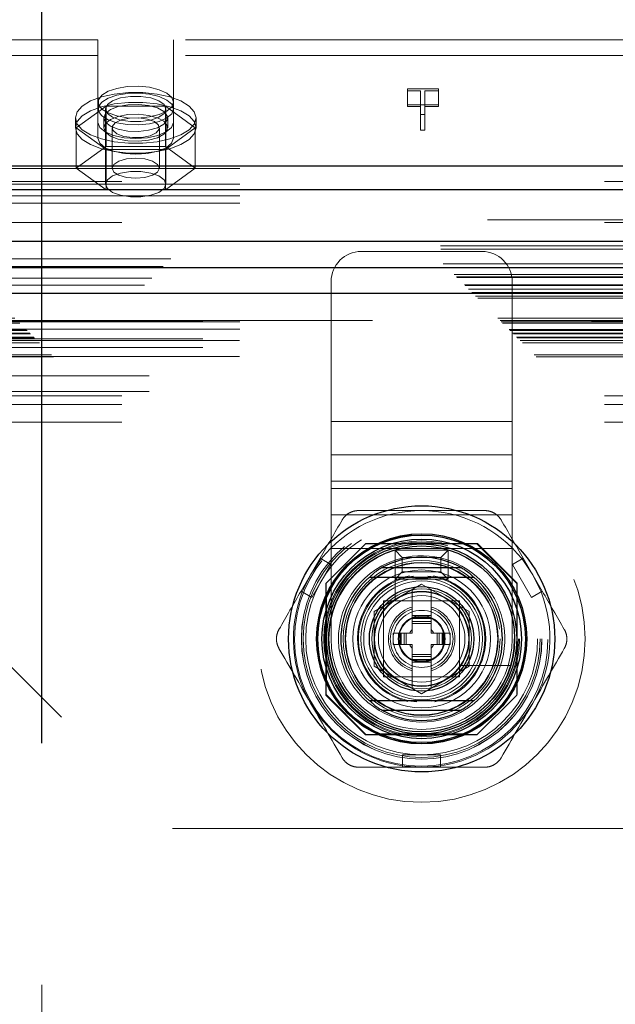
# Model space of a CAD drawing. Header units: inches. Extents: x 0.2 to 10.8, y 0.2 to 8.2.
# Tile 101 of 171: x 3.158 to 3.282, y 5.233 to 5.437. Entities that reach past the tile are written whole.
import ezdxf

# ---------------------------------------------------------------- set-up
doc = ezdxf.new("R2010")
doc.units = ezdxf.units.IN
doc.header["$MEASUREMENT"] = 0
doc.linetypes.add('HIDDEN', pattern=[0.07500000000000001, 0.05, -0.025])
doc.layers.add('DIMENSIONS', color=140, linetype='Continuous')
doc.layers.add('SLD-0', color=179, linetype='Continuous')
doc.styles.add('SLDTEXTSTYLE0', font='TXT', dxfattribs={"width": 0.7})
doc.dimstyles.new('SLDDIMSTYLE0', dxfattribs={"dimtxt": 0.0849609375, "dimasz": 0.13, "dimexe": 0, "dimexo": 0.0625, "dimgap": 0.021240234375, "dimtad": 0, "dimtih": 1, "dimtoh": 1, "dimlfac": 20, "dimrnd": 1e-09, "dimzin": 12, "dimdsep": 46, "dimtxsty": 'SLDTEXTSTYLE0', "dimsah": 1, "dimcen": 0.09, "dimadec": 0, "dimazin": 3, "dimtfac": 1, "dimtofl": 0, "dimtmove": 0, "dimatfit": 3, "dimfxl": 0, "dimfrac": 2, "dimtolj": 1, "dimtzin": 12, "dimarcsym": 0})

# ---------------------------------------------------------------- blocks, each defined once
blk = doc.blocks.new('_D')
at = {"layer": 'DIMENSIONS'}
for p, q in [((3.139959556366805, 5.269157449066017), (2.582601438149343, 5.269157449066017)), ((2.707601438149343, 5.269157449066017), (2.707601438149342, 4.38519151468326)), ((2.510687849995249, 4.231140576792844), (2.482157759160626, 4.231140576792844)), ((2.482157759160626, 4.231140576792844), (2.482157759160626, 4.096109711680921)), ((2.904515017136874, 4.231140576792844), (2.933045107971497, 4.231140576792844)), ((2.933045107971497, 4.231140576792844), (2.933045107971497, 4.096109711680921)), ((2.482157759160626, 4.096109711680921), (2.510687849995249, 4.096109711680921)), ((2.933045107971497, 4.096109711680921), (2.904515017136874, 4.096109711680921)), ((2.707601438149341, 3.174990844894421), (2.707601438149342, 4.077089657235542)), ((3.139959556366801, 3.174990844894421), (2.582601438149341, 3.174990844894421))]:
    blk.add_line(p, q, dxfattribs=at)
for points in [[(2.707601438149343, 5.269157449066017), (2.687601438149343, 5.139157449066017), (2.727601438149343, 5.139157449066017)], [(2.707601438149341, 3.174990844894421), (2.727601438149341, 3.304990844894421), (2.687601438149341, 3.304990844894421)]]:
    blk.add_solid(points, dxfattribs=at)
at = {"layer": 'DIMENSIONS', "char_height": 0.08333333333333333, "attachment_point": 1, "style": 'SLDTEXTSTYLE0'}
for s, insert in [('41.88', (2.546027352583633, 4.357582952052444)), ('1063.8', (2.510687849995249, 4.203532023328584))]:
    blk.add_mtext(s, dxfattribs=dict(at, insert=insert))
blk = doc.blocks.new('_D_1')
at = {"layer": 'DIMENSIONS'}
for p, q in [((3.162909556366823, 5.28679914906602), (3.162909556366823, 6.135444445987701)), ((4.671676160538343, 5.286799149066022), (4.671676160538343, 6.135444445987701)), ((3.162909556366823, 6.010444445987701), (3.634826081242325, 6.010444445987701)), ((3.749958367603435, 6.01044443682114), (3.721428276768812, 6.01044443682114)), ((3.721428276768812, 6.01044443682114), (3.721428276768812, 5.875413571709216)), ((4.073106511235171, 6.01044443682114), (4.101636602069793, 6.01044443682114)), ((4.101636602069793, 6.01044443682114), (4.101636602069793, 5.875413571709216)), ((4.671676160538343, 6.010444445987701), (4.188238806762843, 6.010444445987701)), ((3.721428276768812, 5.875413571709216), (3.749958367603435, 5.875413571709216)), ((4.101636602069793, 5.875413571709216), (4.073106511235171, 5.875413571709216))]:
    blk.add_line(p, q, dxfattribs=at)
for points in [[(3.162909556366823, 6.010444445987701), (3.292909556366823, 5.990444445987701), (3.292909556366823, 6.0304444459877)], [(4.671676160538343, 6.010444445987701), (4.541676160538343, 6.0304444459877), (4.541676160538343, 5.990444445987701)]]:
    blk.add_solid(points, dxfattribs=at)
at = {"layer": 'DIMENSIONS', "char_height": 0.08333333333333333, "attachment_point": 1, "style": 'SLDTEXTSTYLE0'}
for s, insert in [('30.18', (3.749958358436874, 6.136886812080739)), ('766.5', (3.749958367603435, 5.98283588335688))]:
    blk.add_mtext(s, dxfattribs=dict(at, insert=insert))

msp = doc.modelspace()

# ---------------------------------------------------------------- linework, layer by layer
at = {"layer": 'SLD-0', "linetype": 'HIDDEN', "lineweight": 18}
for p, q in [((3.174509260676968, 5.432526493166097), (3.097621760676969, 5.432526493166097)), ((3.174509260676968, 5.415357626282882), (3.174509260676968, 5.432526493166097)), ((3.190134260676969, 5.415357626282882), (3.190134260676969, 5.432526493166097)), ((3.292609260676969, 5.432526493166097), (3.190134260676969, 5.432526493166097)), ((3.174509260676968, 5.429263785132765), (3.097621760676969, 5.429263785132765)), ((3.292609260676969, 5.429263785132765), (3.190134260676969, 5.429263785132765)), ((3.238586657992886, 5.422320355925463), (3.245015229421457, 5.422320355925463)), ((3.238586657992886, 5.42193689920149), (3.238586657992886, 5.422320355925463)), ((3.245015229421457, 5.422320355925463), (3.245015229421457, 5.42193689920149)), ((3.241327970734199, 5.42193689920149), (3.238586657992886, 5.42193689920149)), ((3.238586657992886, 5.42193689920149), (3.238586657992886, 5.418674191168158)), ((3.241327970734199, 5.417037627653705), (3.241327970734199, 5.42193689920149)), ((3.24221600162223, 5.42193689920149), (3.24221600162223, 5.417037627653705)), ((3.245015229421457, 5.42193689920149), (3.24221600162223, 5.42193689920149)), ((3.245015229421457, 5.42193689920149), (3.245015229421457, 5.418674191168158)), ((3.176172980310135, 5.418786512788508), (3.170024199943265, 5.41428562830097)), ((3.188470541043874, 5.418786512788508), (3.176172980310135, 5.418786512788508)), ((3.176172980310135, 5.418786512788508), (3.176172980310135, 5.41040316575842)), ((3.194619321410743, 5.41428562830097), (3.188470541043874, 5.418786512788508)), ((3.188470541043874, 5.418786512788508), (3.188470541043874, 5.41040316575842)), ((3.245015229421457, 5.419057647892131), (3.238586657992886, 5.419057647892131)), ((3.238586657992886, 5.418674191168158), (3.241327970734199, 5.418674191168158)), ((3.24221600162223, 5.418674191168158), (3.245015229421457, 5.418674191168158)), ((3.169821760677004, 5.416324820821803), (3.169821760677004, 5.41428562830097)), ((3.175696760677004, 5.416324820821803), (3.175696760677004, 5.41428562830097)), ((3.176071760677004, 5.418171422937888), (3.176071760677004, 5.402594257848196)), ((3.188571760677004, 5.402594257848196), (3.188571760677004, 5.418171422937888)), ((3.188946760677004, 5.41428562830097), (3.188946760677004, 5.416324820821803)), ((3.194821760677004, 5.41428562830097), (3.194821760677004, 5.416324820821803)), ((3.24221600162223, 5.417037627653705), (3.241327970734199, 5.417037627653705)), ((3.241327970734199, 5.417037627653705), (3.241327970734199, 5.413774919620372)), ((3.24221600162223, 5.417037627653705), (3.24221600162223, 5.413774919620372)), ((3.170024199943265, 5.41428562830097), (3.176172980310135, 5.409784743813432)), ((3.170024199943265, 5.41428562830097), (3.170024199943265, 5.405902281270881)), ((3.174509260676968, 5.415357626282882), (3.174509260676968, 5.41209491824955)), ((3.177424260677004, 5.41428562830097), (3.177424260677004, 5.405902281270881)), ((3.187219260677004, 5.405902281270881), (3.187219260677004, 5.41428562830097)), ((3.188470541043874, 5.409784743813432), (3.194619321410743, 5.41428562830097)), ((3.190134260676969, 5.415357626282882), (3.190134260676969, 5.41209491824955)), ((3.194619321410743, 5.41428562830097), (3.194619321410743, 5.405902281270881)), ((3.241327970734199, 5.413774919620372), (3.24221600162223, 5.413774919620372)), ((3.176172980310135, 5.41040316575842), (3.170024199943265, 5.405902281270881)), ((3.188470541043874, 5.41040316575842), (3.176172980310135, 5.41040316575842)), ((3.194619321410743, 5.405902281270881), (3.188470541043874, 5.41040316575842)), ((3.176172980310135, 5.409784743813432), (3.176172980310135, 5.401401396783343)), ((3.176172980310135, 5.409784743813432), (3.188470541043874, 5.409784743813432)), ((3.188470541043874, 5.409784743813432), (3.188470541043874, 5.401401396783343)), ((3.403871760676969, 5.40585928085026), (3.078871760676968, 5.40585928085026)), ((3.170024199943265, 5.405902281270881), (3.176172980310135, 5.401401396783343)), ((3.188470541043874, 5.401401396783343), (3.194619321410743, 5.405902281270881)), ((3.403871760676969, 5.402596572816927), (3.078871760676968, 5.402596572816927)), ((3.079421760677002, 5.403126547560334), (4.755221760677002, 5.403126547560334)), ((3.403871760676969, 5.400204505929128), (3.078871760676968, 5.400204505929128)), ((3.079421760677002, 5.401495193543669), (4.755221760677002, 5.401495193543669)), ((3.176172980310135, 5.401401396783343), (3.188470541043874, 5.401401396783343)), ((3.403871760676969, 5.398683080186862), (3.079421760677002, 5.398683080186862)), ((4.755221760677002, 5.395198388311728), (3.079421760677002, 5.395198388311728)), ((3.079421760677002, 5.394638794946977), (4.755221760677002, 5.394638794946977)), ((3.045426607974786, 5.389836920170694), (4.789209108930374, 5.389836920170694)), ((3.045490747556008, 5.389156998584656), (4.789144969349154, 5.389156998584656)), ((3.254048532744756, 5.388671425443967), (3.229048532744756, 5.388671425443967)), ((4.789625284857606, 5.387162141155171), (3.04501043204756, 5.387162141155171)), ((3.046026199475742, 5.38611580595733), (4.788609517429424, 5.38611580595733)), ((4.788018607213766, 5.385522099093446), (3.046607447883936, 5.385522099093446)), ((3.048276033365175, 5.383865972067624), (4.78635968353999, 5.383865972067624)), ((3.048764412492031, 5.383377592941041), (4.785871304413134, 5.383377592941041)), ((3.048854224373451, 5.383287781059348), (4.785781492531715, 5.383287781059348)), ((4.785643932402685, 5.383151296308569), (3.049002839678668, 5.383151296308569)), ((3.050414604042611, 5.381725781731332), (4.784223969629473, 5.381725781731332)), ((4.784174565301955, 5.381711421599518), (3.050461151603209, 5.381711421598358)), ((3.050554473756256, 5.381587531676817), (4.78408124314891, 5.381587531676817)), ((3.222798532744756, 5.353463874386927), (3.222798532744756, 5.382421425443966)), ((3.260298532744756, 5.353463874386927), (3.260298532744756, 5.382421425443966)), ((3.051274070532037, 5.380886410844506), (4.783376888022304, 5.380886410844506)), ((3.051945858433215, 5.380196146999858), (4.782689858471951, 5.380196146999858)), ((4.782407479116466, 5.379938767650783), (3.052228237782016, 5.379938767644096)), ((3.052727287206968, 5.37941471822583), (4.781908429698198, 5.37941471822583)), ((3.053165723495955, 5.378976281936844), (4.781469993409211, 5.378976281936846)), ((3.057296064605, 5.374845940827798), (4.777339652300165, 5.374845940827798)), ((3.057796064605, 5.3743459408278), (4.776839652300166, 5.3743459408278)), ((4.776725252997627, 5.374250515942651), (3.057896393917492, 5.374250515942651)), ((3.058046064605, 5.374095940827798), (4.776589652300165, 5.374095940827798)), ((3.058046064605, 5.374095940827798), (4.776589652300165, 5.374095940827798)), ((3.058296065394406, 5.373845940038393), (4.77633965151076, 5.373845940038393)), ((3.058297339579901, 5.373838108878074), (4.776352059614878, 5.373838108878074)), ((3.403871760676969, 5.374102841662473), (3.078871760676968, 5.374102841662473)), ((3.096209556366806, 5.374157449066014), (4.738459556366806, 5.374157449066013)), ((3.059671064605, 5.372470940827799), (4.774964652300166, 5.372470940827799)), ((3.059671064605, 5.372470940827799), (4.774964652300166, 5.372470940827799)), ((3.059815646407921, 5.372326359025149), (4.774820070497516, 5.372326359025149)), ((3.060373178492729, 5.371768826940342), (4.774262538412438, 5.371768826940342)), ((3.060546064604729, 5.371595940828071), (4.774089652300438, 5.371595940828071)), ((3.403871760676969, 5.372581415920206), (3.078871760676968, 5.372581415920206)), ((3.061355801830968, 5.3707739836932), (4.7732914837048, 5.370773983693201)), ((3.061943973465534, 5.370198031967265), (4.772691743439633, 5.370198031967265)), ((3.062407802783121, 5.369734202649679), (4.772227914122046, 5.369734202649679)), ((3.403807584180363, 5.370189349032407), (3.078935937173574, 5.370189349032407)), ((3.096209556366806, 5.370557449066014), (4.738459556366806, 5.370557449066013)), ((3.064862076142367, 5.367279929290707), (4.7697736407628, 5.367279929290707)), ((3.096209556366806, 5.368757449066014), (4.738459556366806, 5.368757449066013)), ((3.096209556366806, 5.368757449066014), (4.738459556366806, 5.368757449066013)), ((3.065282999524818, 5.366839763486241), (4.769342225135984, 5.366839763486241)), ((3.403807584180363, 5.366926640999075), (3.078935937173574, 5.366926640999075)), ((3.096209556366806, 5.362907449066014), (3.189959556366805, 5.269157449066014)), ((3.385121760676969, 5.362920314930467), (3.097621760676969, 5.362920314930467)), ((3.385121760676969, 5.359657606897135), (3.097621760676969, 5.359657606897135)), ((3.079421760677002, 5.358741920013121), (4.755221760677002, 5.358741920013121)), ((3.079421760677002, 5.358741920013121), (4.755221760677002, 5.358741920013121)), ((3.079421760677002, 5.356941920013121), (4.755221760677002, 5.356941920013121)), ((3.079421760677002, 5.353341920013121), (4.755221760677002, 5.353341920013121)), ((3.260298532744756, 5.353463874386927), (3.222798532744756, 5.353463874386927)), ((3.222798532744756, 5.346510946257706), (3.222798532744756, 5.353463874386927)), ((3.260298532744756, 5.353463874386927), (3.222798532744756, 5.353463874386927)), ((3.260298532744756, 5.346510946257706), (3.260298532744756, 5.353463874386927)), ((3.260298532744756, 5.346510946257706), (3.222798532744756, 5.346510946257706)), ((3.222798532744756, 5.341077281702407), (3.222798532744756, 5.346510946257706)), ((3.260298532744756, 5.341077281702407), (3.260298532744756, 5.346510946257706)), ((3.260298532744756, 5.341077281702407), (3.222798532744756, 5.341077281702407)), ((3.222798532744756, 5.327171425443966), (3.222798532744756, 5.341077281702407)), ((3.260298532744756, 5.327171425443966), (3.260298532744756, 5.341077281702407)), ((3.260298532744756, 5.339558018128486), (3.222798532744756, 5.339558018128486)), ((3.260298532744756, 5.334124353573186), (3.222798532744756, 5.334124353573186)), ((3.069159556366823, 5.330549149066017), (3.162909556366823, 5.236799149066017)), ((3.22990972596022, 5.328107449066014), (3.221684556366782, 5.319882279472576)), ((3.222798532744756, 5.308421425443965), (3.222798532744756, 5.327171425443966)), ((3.260298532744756, 5.327171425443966), (3.222798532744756, 5.327171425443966)), ((3.260298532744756, 5.327171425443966), (3.222798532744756, 5.327171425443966)), ((3.229999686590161, 5.328197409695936), (3.229909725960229, 5.328107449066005)), ((3.253009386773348, 5.328107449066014), (3.22990972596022, 5.328107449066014)), ((3.253099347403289, 5.328197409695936), (3.229999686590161, 5.328197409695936)), ((3.250570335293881, 5.328107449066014), (3.232528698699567, 5.328107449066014)), ((3.236048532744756, 5.320796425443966), (3.236048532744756, 5.326796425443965)), ((3.237548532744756, 5.325296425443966), (3.236048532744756, 5.326796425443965)), ((3.236048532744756, 5.326796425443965), (3.247048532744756, 5.326796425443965)), ((3.245548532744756, 5.325296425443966), (3.247048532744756, 5.326796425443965)), ((3.247048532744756, 5.326796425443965), (3.247048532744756, 5.320796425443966)), ((3.261234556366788, 5.319882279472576), (3.253009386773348, 5.328107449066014)), ((3.261324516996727, 5.319972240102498), (3.253099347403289, 5.328197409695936)), ((3.260298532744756, 5.308421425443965), (3.260298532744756, 5.327171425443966)), ((3.220503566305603, 5.325119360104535), (3.216566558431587, 5.318300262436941)), ((3.222719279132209, 5.323840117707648), (3.220503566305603, 5.325119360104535)), ((3.236037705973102, 5.324741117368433), (3.236037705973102, 5.316576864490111)), ((3.237548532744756, 5.322296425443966), (3.237548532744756, 5.325296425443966)), ((3.237548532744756, 5.325296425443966), (3.245548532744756, 5.325296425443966)), ((3.245548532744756, 5.325296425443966), (3.245548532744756, 5.322296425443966)), ((3.262595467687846, 5.325119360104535), (3.26037975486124, 5.323840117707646)), ((3.262595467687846, 5.325119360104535), (3.266532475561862, 5.31830026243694)), ((3.218782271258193, 5.317021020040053), (3.222719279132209, 5.323840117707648)), ((3.26037975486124, 5.323840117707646), (3.264316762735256, 5.317021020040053)), ((3.237548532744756, 5.322296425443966), (3.236048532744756, 5.320796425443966)), ((3.247048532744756, 5.320796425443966), (3.236048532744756, 5.320796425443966)), ((3.245548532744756, 5.322296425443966), (3.237548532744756, 5.322296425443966)), ((3.245548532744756, 5.322296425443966), (3.247048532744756, 5.320796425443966)), ((3.221684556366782, 5.319882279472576), (3.221684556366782, 5.296782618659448)), ((3.221774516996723, 5.3199722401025), (3.221774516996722, 5.29687257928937)), ((3.231706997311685, 5.314104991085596), (3.241549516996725, 5.319787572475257)), ((3.239581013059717, 5.318651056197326), (3.239487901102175, 5.318597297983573)), ((3.239581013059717, 5.318651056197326), (3.239581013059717, 5.313245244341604)), ((3.241549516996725, 5.319787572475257), (3.251392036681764, 5.314104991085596)), ((3.243518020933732, 5.318651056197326), (3.243518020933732, 5.313245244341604)), ((3.243611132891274, 5.318597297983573), (3.243518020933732, 5.318651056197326)), ((3.261234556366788, 5.296782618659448), (3.261234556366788, 5.319882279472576)), ((3.261324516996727, 5.29687257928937), (3.261324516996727, 5.319972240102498)), ((3.218782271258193, 5.317021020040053), (3.216566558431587, 5.318300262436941)), ((3.221864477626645, 5.317443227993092), (3.221864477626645, 5.299401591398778)), ((3.249423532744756, 5.316296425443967), (3.233673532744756, 5.316296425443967)), ((3.233673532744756, 5.316296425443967), (3.233673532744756, 5.300546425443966)), ((3.247289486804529, 5.316296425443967), (3.23580954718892, 5.316296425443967)), ((3.249423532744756, 5.300546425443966), (3.249423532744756, 5.316296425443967)), ((3.261234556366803, 5.299401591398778), (3.261234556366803, 5.317443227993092)), ((3.266532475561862, 5.31830026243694), (3.264316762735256, 5.317021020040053)), ((3.231706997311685, 5.302739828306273), (3.231706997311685, 5.314104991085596)), ((3.233675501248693, 5.314162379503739), (3.233675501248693, 5.302682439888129)), ((3.239581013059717, 5.313245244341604), (3.243518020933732, 5.313245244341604)), ((3.239581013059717, 5.313245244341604), (3.239581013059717, 5.312851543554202)), ((3.239581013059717, 5.312851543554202), (3.243518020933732, 5.312851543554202)), ((3.239581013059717, 5.312851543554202), (3.239581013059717, 5.312678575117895)), ((3.239581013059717, 5.312678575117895), (3.239581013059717, 5.312040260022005)), ((3.239581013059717, 5.312678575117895), (3.243518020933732, 5.312678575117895)), ((3.243518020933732, 5.313245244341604), (3.243518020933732, 5.312851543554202)), ((3.243518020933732, 5.312851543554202), (3.243518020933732, 5.312678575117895)), ((3.243518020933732, 5.312678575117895), (3.243518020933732, 5.312040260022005)), ((3.249423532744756, 5.302682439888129), (3.249423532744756, 5.314162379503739)), ((3.251392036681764, 5.314104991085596), (3.251392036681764, 5.302739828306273)), ((3.239581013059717, 5.312040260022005), (3.239581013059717, 5.311622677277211)), ((3.239581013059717, 5.312040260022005), (3.243518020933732, 5.312040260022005)), ((3.239581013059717, 5.311622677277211), (3.243518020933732, 5.311622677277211)), ((3.239581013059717, 5.311622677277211), (3.239581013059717, 5.309603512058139)), ((3.243518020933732, 5.312040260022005), (3.243518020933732, 5.311622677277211)), ((3.243518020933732, 5.311622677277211), (3.243518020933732, 5.309603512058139)), ((3.235644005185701, 5.307241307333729), (3.235644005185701, 5.309603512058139)), ((3.235644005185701, 5.309603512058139), (3.236726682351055, 5.309603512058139)), ((3.236726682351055, 5.307241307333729), (3.236726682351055, 5.309603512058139)), ((3.236726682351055, 5.309603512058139), (3.237120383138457, 5.309603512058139)), ((3.237120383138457, 5.307241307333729), (3.237120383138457, 5.309603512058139)), ((3.237120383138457, 5.309603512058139), (3.237293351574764, 5.309603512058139)), ((3.237293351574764, 5.309603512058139), (3.237931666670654, 5.309603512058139)), ((3.237293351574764, 5.307241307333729), (3.237293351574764, 5.309603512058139)), ((3.237931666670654, 5.309603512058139), (3.238349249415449, 5.309603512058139)), ((3.237931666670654, 5.307241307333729), (3.237931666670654, 5.309603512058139)), ((3.238349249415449, 5.309603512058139), (3.239581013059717, 5.309603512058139)), ((3.238349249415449, 5.307241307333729), (3.238349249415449, 5.309603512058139)), ((3.243518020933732, 5.309603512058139), (3.244749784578, 5.309603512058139)), ((3.244749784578, 5.309603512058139), (3.245167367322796, 5.309603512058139)), ((3.244749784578, 5.307241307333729), (3.244749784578, 5.309603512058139)), ((3.245167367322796, 5.307241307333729), (3.245167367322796, 5.309603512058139)), ((3.245167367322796, 5.309603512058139), (3.245805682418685, 5.309603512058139)), ((3.245805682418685, 5.307241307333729), (3.245805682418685, 5.309603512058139)), ((3.245805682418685, 5.309603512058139), (3.245978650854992, 5.309603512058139)), ((3.245978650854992, 5.307241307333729), (3.245978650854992, 5.309603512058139)), ((3.245978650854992, 5.309603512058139), (3.246372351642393, 5.309603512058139)), ((3.246372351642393, 5.307241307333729), (3.246372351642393, 5.309603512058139)), ((3.246372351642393, 5.309603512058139), (3.247455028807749, 5.309603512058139)), ((3.247455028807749, 5.307241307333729), (3.247455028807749, 5.309603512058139)), ((3.235644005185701, 5.307241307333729), (3.236726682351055, 5.307241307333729)), ((3.236726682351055, 5.307241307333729), (3.237120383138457, 5.307241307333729)), ((3.237120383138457, 5.307241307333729), (3.237293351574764, 5.307241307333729)), ((3.237293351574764, 5.307241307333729), (3.237931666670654, 5.307241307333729)), ((3.237931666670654, 5.307241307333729), (3.238349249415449, 5.307241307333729)), ((3.238349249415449, 5.307241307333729), (3.239581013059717, 5.307241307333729)), ((3.239581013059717, 5.307241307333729), (3.239581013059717, 5.305222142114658)), ((3.243518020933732, 5.307241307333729), (3.243518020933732, 5.305222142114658)), ((3.243518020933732, 5.307241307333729), (3.244749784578, 5.307241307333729)), ((3.244749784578, 5.307241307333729), (3.245167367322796, 5.307241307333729)), ((3.245167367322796, 5.307241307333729), (3.245805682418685, 5.307241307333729)), ((3.245805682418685, 5.307241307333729), (3.245978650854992, 5.307241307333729)), ((3.245978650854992, 5.307241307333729), (3.246372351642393, 5.307241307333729)), ((3.246372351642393, 5.307241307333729), (3.247455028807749, 5.307241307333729)), ((3.239581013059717, 5.305222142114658), (3.243518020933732, 5.305222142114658)), ((3.239581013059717, 5.305222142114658), (3.239581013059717, 5.304804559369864)), ((3.239581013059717, 5.304804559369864), (3.243518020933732, 5.304804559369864)), ((3.239581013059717, 5.304804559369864), (3.239581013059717, 5.304166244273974)), ((3.239581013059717, 5.304166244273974), (3.243518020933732, 5.304166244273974)), ((3.239581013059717, 5.304166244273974), (3.239581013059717, 5.303993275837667)), ((3.243518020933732, 5.305222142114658), (3.243518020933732, 5.304804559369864)), ((3.243518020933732, 5.304804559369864), (3.243518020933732, 5.304166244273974)), ((3.243518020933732, 5.304166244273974), (3.243518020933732, 5.303993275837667)), ((3.241549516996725, 5.297057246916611), (3.231706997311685, 5.302739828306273)), ((3.239581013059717, 5.303993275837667), (3.243518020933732, 5.303993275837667)), ((3.239581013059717, 5.303993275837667), (3.239581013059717, 5.303599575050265)), ((3.239581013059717, 5.303599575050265), (3.243518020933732, 5.303599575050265)), ((3.239581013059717, 5.303599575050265), (3.239581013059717, 5.298193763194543)), ((3.251392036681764, 5.302739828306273), (3.241549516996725, 5.297057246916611)), ((3.243518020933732, 5.303993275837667), (3.243518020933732, 5.303599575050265)), ((3.243518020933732, 5.303599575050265), (3.243518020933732, 5.298193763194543)), ((3.249703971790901, 5.302910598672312), (3.257868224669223, 5.302910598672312)), ((3.233673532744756, 5.300546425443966), (3.249423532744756, 5.300546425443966)), ((3.23580954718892, 5.300548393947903), (3.247289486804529, 5.300548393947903)), ((3.243518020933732, 5.298193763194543), (3.243611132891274, 5.298247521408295)), ((3.221684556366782, 5.296782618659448), (3.22990972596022, 5.28855744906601)), ((3.221774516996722, 5.29687257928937), (3.22999968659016, 5.288647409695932)), ((3.253009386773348, 5.28855744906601), (3.261234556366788, 5.296782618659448)), ((3.261234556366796, 5.29678261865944), (3.261324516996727, 5.29687257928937)), ((3.22990972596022, 5.28855744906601), (3.253009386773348, 5.28855744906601)), ((3.22999968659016, 5.288647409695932), (3.253099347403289, 5.288647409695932)), ((3.232528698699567, 5.288737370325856), (3.250570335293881, 5.288737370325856)), ((3.237612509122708, 5.281847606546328), (3.237612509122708, 5.284406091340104)), ((3.24548652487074, 5.284406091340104), (3.237612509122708, 5.284406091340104)), ((3.24548652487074, 5.281847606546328), (3.24548652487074, 5.284406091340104)), ((3.24548652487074, 5.281847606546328), (3.237612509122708, 5.281847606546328)), ((3.189959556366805, 5.269157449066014), (4.644709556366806, 5.269157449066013)), ((3.162909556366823, 3.207349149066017), (3.162909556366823, 5.236799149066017))]:
    msp.add_line(p, q, dxfattribs=at)
at = {"layer": 'SLD-0', "linetype": 'Continuous', "lineweight": 25}
for p, q in [((3.079421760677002, 5.406389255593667), (4.755221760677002, 5.406389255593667)), ((3.079421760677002, 5.401495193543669), (4.755221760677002, 5.401495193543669)), ((4.789625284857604, 5.390707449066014), (3.045010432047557, 5.390707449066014)), ((4.784174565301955, 5.385256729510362), (3.05046115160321, 5.385256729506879)), ((4.782407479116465, 5.379938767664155), (3.052228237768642, 5.379938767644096)), ((3.233336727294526, 5.323186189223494), (3.249762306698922, 5.323186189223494)), ((3.233336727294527, 5.293658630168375), (3.249762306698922, 5.293658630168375))]:
    msp.add_line(p, q, dxfattribs=at)
at = {"layer": 'SLD-0', "linetype": 'HIDDEN', "lineweight": 18, "flags": 128}
for points in [[(3.190134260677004, 5.419587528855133), (3.189787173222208, 5.420560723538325), (3.188776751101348, 5.421447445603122), (3.187192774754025, 5.422168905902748), (3.185175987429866, 5.422660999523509), (3.182905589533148, 5.42288000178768), (3.180583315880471, 5.422806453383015), (3.178415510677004, 5.42244688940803), (3.176594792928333, 5.421833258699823), (3.175282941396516, 5.421020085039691), (3.17459651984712, 5.420079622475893), (3.17459651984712, 5.419095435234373), (3.175282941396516, 5.418154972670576), (3.176594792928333, 5.417341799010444), (3.178415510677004, 5.416728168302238), (3.180583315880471, 5.416368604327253), (3.182905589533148, 5.416295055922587), (3.185175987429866, 5.416514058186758), (3.187192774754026, 5.417006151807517), (3.188776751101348, 5.417727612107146), (3.189787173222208, 5.418614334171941), (3.190134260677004, 5.419587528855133)], [(3.169821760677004, 5.416324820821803), (3.170184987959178, 5.417589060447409), (3.171253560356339, 5.418779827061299), (3.172965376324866, 5.419827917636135), (3.175220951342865, 5.42067242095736), (3.177889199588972, 5.421264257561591), (3.180815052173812, 5.421569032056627), (3.183828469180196, 5.421569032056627), (3.186754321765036, 5.421264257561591), (3.189422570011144, 5.42067242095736), (3.191678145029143, 5.419827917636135), (3.193389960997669, 5.418779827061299), (3.19445853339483, 5.417589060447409), (3.194821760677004, 5.416324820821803), (3.19445853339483, 5.415060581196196), (3.193389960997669, 5.413869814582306), (3.191678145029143, 5.41282172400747), (3.189422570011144, 5.411977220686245), (3.186754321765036, 5.411385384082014), (3.183828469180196, 5.411080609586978), (3.180815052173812, 5.411080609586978), (3.177889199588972, 5.411385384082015), (3.175220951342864, 5.411977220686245), (3.172965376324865, 5.41282172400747), (3.171253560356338, 5.413869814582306), (3.170184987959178, 5.415060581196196), (3.169821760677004, 5.416324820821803)], [(3.190134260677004, 5.418171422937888), (3.189787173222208, 5.419144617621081), (3.188776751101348, 5.420031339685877), (3.187192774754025, 5.420752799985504), (3.185175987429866, 5.421244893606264), (3.182905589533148, 5.421463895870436), (3.180583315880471, 5.421390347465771), (3.178415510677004, 5.421030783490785), (3.176594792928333, 5.420417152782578), (3.175282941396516, 5.419603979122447), (3.17459651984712, 5.418663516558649), (3.17459651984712, 5.417679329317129), (3.175282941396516, 5.416738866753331), (3.176594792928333, 5.415925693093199), (3.178415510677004, 5.415312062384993), (3.180583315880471, 5.414952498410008), (3.182905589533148, 5.414878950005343), (3.185175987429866, 5.415097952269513), (3.187192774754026, 5.415590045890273), (3.188776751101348, 5.4163115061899), (3.189787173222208, 5.417198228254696), (3.190134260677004, 5.418171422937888)], [(3.188571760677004, 5.418171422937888), (3.188194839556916, 5.419074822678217), (3.187109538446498, 5.419869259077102), (3.185446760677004, 5.420458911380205), (3.183407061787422, 5.420772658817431), (3.181236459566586, 5.420772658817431), (3.179196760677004, 5.420458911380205), (3.17753398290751, 5.419869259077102), (3.176448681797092, 5.419074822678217), (3.176071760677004, 5.418171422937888), (3.176448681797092, 5.417268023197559), (3.17753398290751, 5.416473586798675), (3.179196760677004, 5.415883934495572), (3.181236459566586, 5.415570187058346), (3.183407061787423, 5.415570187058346), (3.185446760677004, 5.415883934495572), (3.187109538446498, 5.416473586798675), (3.188194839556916, 5.417268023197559), (3.188571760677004, 5.418171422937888)], [(3.169821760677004, 5.41428562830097), (3.170184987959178, 5.415549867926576), (3.171253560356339, 5.416740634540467), (3.172965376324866, 5.417788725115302), (3.175220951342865, 5.418633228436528), (3.177889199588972, 5.419225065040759), (3.180815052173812, 5.419529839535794), (3.183828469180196, 5.419529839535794), (3.186754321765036, 5.419225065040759), (3.189422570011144, 5.418633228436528), (3.191678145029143, 5.417788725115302), (3.193389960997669, 5.416740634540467), (3.19445853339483, 5.415549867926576), (3.194821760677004, 5.41428562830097), (3.19445853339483, 5.413021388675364), (3.193389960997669, 5.411830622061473), (3.191678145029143, 5.410782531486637), (3.189422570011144, 5.409938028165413), (3.186754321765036, 5.409346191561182), (3.183828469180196, 5.409041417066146), (3.180815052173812, 5.409041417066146), (3.177889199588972, 5.409346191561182), (3.175220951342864, 5.409938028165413), (3.172965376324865, 5.410782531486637), (3.171253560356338, 5.411830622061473), (3.170184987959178, 5.413021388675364), (3.169821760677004, 5.41428562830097)], [(3.175696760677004, 5.416324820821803), (3.176055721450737, 5.417233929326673), (3.177093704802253, 5.418044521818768), (3.178698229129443, 5.418668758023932), (3.180695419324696, 5.419038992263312), (3.182868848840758, 5.419115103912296), (3.18498299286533, 5.418888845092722), (3.186808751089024, 5.418384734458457), (3.188148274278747, 5.417657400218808), (3.188856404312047, 5.416785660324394), (3.188856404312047, 5.415863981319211), (3.188148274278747, 5.414992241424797), (3.186808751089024, 5.414264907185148), (3.18498299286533, 5.413760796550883), (3.182868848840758, 5.41353453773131), (3.180695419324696, 5.413610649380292), (3.178698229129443, 5.413980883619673), (3.177093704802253, 5.414605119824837), (3.176055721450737, 5.415415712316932), (3.175696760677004, 5.416324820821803)], [(3.175696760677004, 5.41428562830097), (3.176055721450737, 5.41519473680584), (3.177093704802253, 5.416005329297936), (3.178698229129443, 5.4166295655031), (3.180695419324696, 5.41699979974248), (3.182868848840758, 5.417075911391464), (3.18498299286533, 5.416849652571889), (3.186808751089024, 5.416345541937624), (3.188148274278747, 5.415618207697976), (3.188856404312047, 5.414746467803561), (3.188856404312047, 5.413824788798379), (3.188148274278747, 5.412953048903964), (3.186808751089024, 5.412225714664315), (3.18498299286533, 5.411721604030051), (3.182868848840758, 5.411495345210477), (3.180695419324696, 5.411571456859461), (3.178698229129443, 5.41194169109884), (3.177093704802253, 5.412565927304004), (3.176055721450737, 5.4133765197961), (3.175696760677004, 5.41428562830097)], [(3.184770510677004, 5.416078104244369), (3.182961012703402, 5.416337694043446), (3.181054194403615, 5.416284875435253), (3.179340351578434, 5.415927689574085), (3.178080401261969, 5.415320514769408), (3.177466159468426, 5.41455578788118), (3.177591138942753, 5.41374993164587), (3.178436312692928, 5.413025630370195), (3.179873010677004, 5.412493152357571), (3.181682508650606, 5.412233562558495), (3.183589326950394, 5.412286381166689), (3.185303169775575, 5.412643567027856), (3.186563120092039, 5.413250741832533), (3.187177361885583, 5.414015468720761), (3.187052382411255, 5.414821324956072), (3.18620720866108, 5.415545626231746), (3.184770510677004, 5.416078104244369)], [(3.190134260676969, 5.415357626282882), (3.189751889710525, 5.414337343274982), (3.188642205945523, 5.413416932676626), (3.186913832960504, 5.412686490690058), (3.184735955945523, 5.412217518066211), (3.182321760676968, 5.412055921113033), (3.179907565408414, 5.412217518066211), (3.177729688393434, 5.412686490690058), (3.176001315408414, 5.413416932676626), (3.174891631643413, 5.414337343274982), (3.174509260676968, 5.415357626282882)], [(3.190134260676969, 5.41209491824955), (3.189751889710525, 5.411074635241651), (3.188642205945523, 5.410154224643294), (3.186913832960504, 5.409423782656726), (3.184735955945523, 5.408954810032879), (3.182321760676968, 5.4087932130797), (3.179907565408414, 5.408954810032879), (3.177729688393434, 5.409423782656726), (3.176001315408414, 5.410154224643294), (3.174891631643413, 5.411074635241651), (3.174509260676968, 5.41209491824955)], [(3.187219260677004, 5.405902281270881), (3.186846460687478, 5.406694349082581), (3.185784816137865, 5.407365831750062), (3.184195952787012, 5.407814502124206), (3.182321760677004, 5.407972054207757), (3.180447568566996, 5.407814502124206), (3.178858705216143, 5.407365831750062), (3.17779706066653, 5.406694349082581), (3.177424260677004, 5.405902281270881), (3.17779706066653, 5.405110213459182), (3.178858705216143, 5.4044387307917), (3.180447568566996, 5.403990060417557), (3.182321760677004, 5.403832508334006), (3.184195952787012, 5.403990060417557), (3.185784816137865, 5.4044387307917), (3.186846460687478, 5.405110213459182), (3.187219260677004, 5.405902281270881)], [(3.188571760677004, 5.402594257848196), (3.188194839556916, 5.403497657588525), (3.187109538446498, 5.40429209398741), (3.185446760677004, 5.404881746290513), (3.183407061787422, 5.405195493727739), (3.181236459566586, 5.405195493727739), (3.179196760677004, 5.404881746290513), (3.17753398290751, 5.40429209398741), (3.176448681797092, 5.403497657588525), (3.176071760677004, 5.402594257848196), (3.176448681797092, 5.401690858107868), (3.17753398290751, 5.400896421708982), (3.179196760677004, 5.40030676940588), (3.181236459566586, 5.399993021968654), (3.183407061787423, 5.399993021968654), (3.185446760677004, 5.40030676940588), (3.187109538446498, 5.400896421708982), (3.188194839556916, 5.401690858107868), (3.188571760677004, 5.402594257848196)], [(3.220757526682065, 5.32497273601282), (3.220466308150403, 5.324600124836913), (3.218535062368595, 5.321709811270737)], [(3.264563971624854, 5.321709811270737), (3.262632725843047, 5.324600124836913), (3.262341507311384, 5.32497273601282)], [(3.218535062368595, 5.321709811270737), (3.216997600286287, 5.318592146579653), (3.216820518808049, 5.318153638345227)], [(3.2662785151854, 5.318153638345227), (3.266101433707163, 5.318592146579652), (3.264563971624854, 5.321709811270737)], [(3.237612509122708, 5.282140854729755), (3.238080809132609, 5.282074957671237), (3.241549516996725, 5.281847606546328)], [(3.241549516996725, 5.281847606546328), (3.24501822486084, 5.282074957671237), (3.24548652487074, 5.282140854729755)]]:
    msp.add_lwpolyline(points, dxfattribs=at)
at = {"layer": 'SLD-0', "linetype": 'HIDDEN', "lineweight": 18}
for centre, radius in [((3.241549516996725, 5.308422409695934), 0.03384999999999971), ((3.241459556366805, 5.308307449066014), 0.02625000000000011), ((3.241549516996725, 5.308422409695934), 0.02491971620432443), ((3.241549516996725, 5.308422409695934), 0.02490157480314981), ((3.241549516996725, 5.308422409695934), 0.02453610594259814), ((3.241549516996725, 5.308422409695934), 0.02401574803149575), ((3.241549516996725, 5.308422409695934), 0.02175196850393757), ((3.241549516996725, 5.308422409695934), 0.02165354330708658), ((3.241549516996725, 5.308422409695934), 0.02027559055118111), ((3.241549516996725, 5.308422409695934), 0.02005511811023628), ((3.241549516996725, 5.308422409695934), 0.01919291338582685), ((3.241549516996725, 5.308422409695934), 0.01624015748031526), ((3.241549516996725, 5.308422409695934), 0.01584645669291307), ((3.241549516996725, 5.308422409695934), 0.01584645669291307), ((3.241549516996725, 5.308422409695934), 0.01574803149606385), ((3.241549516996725, 5.308422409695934), 0.01427165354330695), ((3.241549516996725, 5.308422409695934), 0.01259842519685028), ((3.241549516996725, 5.308422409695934), 0.01200787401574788), ((3.241549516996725, 5.308422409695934), 0.01033464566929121), ((3.241549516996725, 5.308422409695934), 0.009842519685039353), ((3.241549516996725, 5.308422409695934), 0.009744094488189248), ((3.241549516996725, 5.308422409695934), 0.008956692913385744), ((3.241549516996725, 5.308422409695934), 0.005905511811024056), ((3.241549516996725, 5.308422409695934), 0.004839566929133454), ((3.241549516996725, 5.308422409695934), 0.004697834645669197)]:
    msp.add_circle(centre, radius, dxfattribs=at)
at = {"layer": 'SLD-0', "linetype": 'Continuous', "lineweight": 25}
for radius in [0.02755905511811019, 0.02176885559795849, 0.02149046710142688, 0.02066929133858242, 0.01968503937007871, 0.01926321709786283, 0.01082677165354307]:
    msp.add_circle((3.241549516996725, 5.308422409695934), radius, dxfattribs=at)
at = {"layer": 'SLD-0', "linetype": 'HIDDEN', "lineweight": 18}
for centre, radius, start, end in [((3.229048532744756, 5.382421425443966), 0.006250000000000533, 90, 180), ((3.254048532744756, 5.382421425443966), 0.006250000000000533, 0, 90), ((3.241549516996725, 5.308422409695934), 0.02657480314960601, 90, 141.4803757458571), ((3.241549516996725, 5.308422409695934), 0.02657480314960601, 38.51962425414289, 90), ((3.241549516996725, 5.308422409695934), 0.01722440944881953, 108.6629248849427, 341.3370751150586), ((3.241549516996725, 5.308422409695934), 0.01722440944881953, 341.3370751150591, 108.6629248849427), ((3.241549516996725, 5.308422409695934), 0.01328740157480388, 100.9822499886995, 257.5591527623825), ((3.241549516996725, 5.308422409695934), 0.01309055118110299, 97.35284666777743, 265.5522990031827), ((3.241549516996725, 5.308422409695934), 0.0130905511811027, 0, 84.24124753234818), ((3.241549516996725, 5.308422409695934), 0.01328740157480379, 0, 79.25931237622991), ((3.241549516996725, 5.308422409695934), 0.01038164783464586, 100.9302482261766, 101.4540927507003), ((3.241549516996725, 5.308422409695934), 0.01038164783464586, 78.54590724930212, 79.06975177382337), ((3.241549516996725, 5.308422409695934), 0.02657480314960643, 158.5196242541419, 209.9999999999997), ((3.241549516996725, 5.308422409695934), 0.02657480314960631, 330.0000000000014, 21.48037574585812), ((3.241549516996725, 5.308422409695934), 0.01038164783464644, 138.5459072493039, 161.4540927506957), ((3.241549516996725, 5.308422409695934), 0.006889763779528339, 106.6015495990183, 253.3984504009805), ((3.241549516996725, 5.308422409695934), 0.006496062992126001, 107.639701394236, 252.3602986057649), ((3.241549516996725, 5.308422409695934), 0.006889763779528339, 286.6015495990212, 73.39845040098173), ((3.241549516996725, 5.308422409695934), 0.006496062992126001, 287.6397013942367, 72.36029860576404), ((3.241549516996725, 5.308422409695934), 0.01038164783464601, 18.54590724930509, 41.45409275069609), ((3.241549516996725, 5.308422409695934), 0.002748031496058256, 135.7524990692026, 154.5451680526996), ((3.241549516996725, 5.308422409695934), 0.002748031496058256, 25.45483194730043, 44.24750093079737), ((3.241548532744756, 5.308421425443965), 0.01874999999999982, 180, 0), ((3.241549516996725, 5.308422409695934), 0.01309055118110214, 279.0369276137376, 0), ((3.241549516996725, 5.308422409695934), 0.01328740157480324, 281.9005369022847, 0), ((3.241549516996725, 5.308422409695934), 0.002748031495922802, 205.4548319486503, 224.2475009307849), ((3.241549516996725, 5.308422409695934), 0.002748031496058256, 315.7524990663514, 334.5451680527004), ((3.241549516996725, 5.308422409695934), 0.01038164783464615, 198.5459072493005, 221.4540927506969), ((3.241549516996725, 5.308422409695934), 0.01038164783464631, 318.545907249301, 341.4540927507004), ((3.241549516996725, 5.308422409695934), 0.01038164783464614, 258.5459072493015, 259.0697517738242), ((3.241549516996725, 5.308422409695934), 0.01038164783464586, 280.9302482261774, 281.4540927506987), ((3.241549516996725, 5.308422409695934), 0.02657480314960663, 209.9999999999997, 261.4803757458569), ((3.241549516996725, 5.308422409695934), 0.02657480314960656, 278.5196242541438, 330.0000000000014)]:
    msp.add_arc(centre, radius, start, end, dxfattribs=at)
at = {"layer": 'SLD-0', "linetype": 'Continuous', "lineweight": 25}
for radius, start, end in [(0.01689435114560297, 60.91370409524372, 119.0862959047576), (0.01673228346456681, 130.119166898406, 229.8808331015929), (0.0167322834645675, 310.1191668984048, 49.88083310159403), (0.01689435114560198, 240.9137040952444, 299.0862959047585)]:
    msp.add_arc((3.241549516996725, 5.308422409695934), radius, start, end, dxfattribs=at)
at = {"layer": 'SLD-0', "linetype": 'HIDDEN', "lineweight": 18}
for points, knots in [([(3.231367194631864, 5.374350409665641), (3.218581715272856, 5.374350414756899), (3.193003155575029, 5.374350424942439), (3.154699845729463, 5.374350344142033), (3.125242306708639, 5.374350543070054), (3.104597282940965, 5.374350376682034), (3.093025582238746, 5.374350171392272), (3.082389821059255, 5.374350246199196), (3.073363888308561, 5.37435096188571), (3.065755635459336, 5.374352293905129), (3.06077602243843, 5.374353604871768), (3.05816755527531, 5.374354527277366), (3.057792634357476, 5.374354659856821)], [0, 0, 0, 0, 0.2209787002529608, 0.4420887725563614, 0.66201786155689, 0.7301100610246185, 0.7989084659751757, 0.8620181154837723, 0.9139340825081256, 0.9549085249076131, 0.9935188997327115, 1, 1, 1, 1]), ([(3.061214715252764, 5.370916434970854), (3.065288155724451, 5.370917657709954), (3.07412341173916, 5.370920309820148), (3.087767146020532, 5.37091896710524), (3.102054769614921, 5.370918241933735), (3.116292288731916, 5.370918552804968), (3.148028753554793, 5.370918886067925), (3.214870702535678, 5.370918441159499), (3.348112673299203, 5.370918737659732), (3.586032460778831, 5.370918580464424), (3.976531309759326, 5.37091846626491), (4.349790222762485, 5.37091940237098), (4.607923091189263, 5.37091812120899), (4.685479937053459, 5.37091897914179), (4.713904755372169, 5.370917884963), (4.735128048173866, 5.370919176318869), (4.748787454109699, 5.370920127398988), (4.761469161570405, 5.370916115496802), (4.769542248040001, 5.37091257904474), (4.773353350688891, 5.370907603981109), (4.773402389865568, 5.370907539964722)], [0, 0, 0, 0, 0.007137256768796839, 0.01548064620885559, 0.02390579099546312, 0.03217123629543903, 0.04042683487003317, 0.07951265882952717, 0.1492879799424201, 0.2738860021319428, 0.4963824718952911, 0.83349833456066, 0.9278895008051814, 0.9486685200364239, 0.969389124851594, 0.977693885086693, 0.9858547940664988, 0.9933223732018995, 0.9999140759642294, 1, 1, 1, 1]), ([(3.225070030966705, 5.333028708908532), (3.22524256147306, 5.333327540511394), (3.225450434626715, 5.333598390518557), (3.225935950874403, 5.334084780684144), (3.226212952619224, 5.334297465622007), (3.226806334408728, 5.334640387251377), (3.227130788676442, 5.334774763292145), (3.22779204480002, 5.334951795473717), (3.228134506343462, 5.33499721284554), (3.228479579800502, 5.33499721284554)], [0, 0, 0, 0, 0.25, 0.25, 0.5, 0.5, 0.75, 0.75, 1, 1, 1, 1]), ([(3.254619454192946, 5.33499721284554), (3.254964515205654, 5.33499721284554), (3.255303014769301, 5.334952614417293), (3.255966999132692, 5.334775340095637), (3.256289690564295, 5.334641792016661), (3.256883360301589, 5.334299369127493), (3.257161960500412, 5.33408557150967), (3.257645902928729, 5.333601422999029), (3.257856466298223, 5.333327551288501), (3.258029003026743, 5.333028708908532)], [0, 0, 0, 0, 0.25, 0.25, 0.5, 0.5, 0.75, 0.75, 1, 1, 1, 1]), ([(3.236037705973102, 5.326806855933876), (3.236037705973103, 5.326806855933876), (3.236037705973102, 5.32675025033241), (3.236037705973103, 5.326536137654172), (3.236037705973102, 5.326378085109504), (3.236037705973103, 5.325993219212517), (3.236037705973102, 5.325763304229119), (3.236037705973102, 5.325272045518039), (3.236037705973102, 5.325007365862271), (3.236037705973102, 5.324741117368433)], [0, 0, 0, 0, 0.25, 0.25, 0.5, 0.5, 0.75, 0.75, 1, 1, 1, 1]), ([(3.212000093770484, 5.306453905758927), (3.21182756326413, 5.306752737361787), (3.211696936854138, 5.307068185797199), (3.211518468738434, 5.307731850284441), (3.211472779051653, 5.30807808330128), (3.211472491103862, 5.308763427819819), (3.211518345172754, 5.30911160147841), (3.211695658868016, 5.309772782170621), (3.211827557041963, 5.310092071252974), (3.212000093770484, 5.310390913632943)], [0, 0, 0, 0, 0.25, 0.25, 0.5, 0.5, 0.75, 0.75, 1, 1, 1, 1]), ([(3.271098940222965, 5.310390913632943), (3.271271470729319, 5.310092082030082), (3.271402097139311, 5.30977663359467), (3.271580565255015, 5.309112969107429), (3.271626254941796, 5.30876673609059), (3.271626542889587, 5.308081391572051), (3.271580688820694, 5.307733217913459), (3.271403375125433, 5.307072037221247), (3.271271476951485, 5.306752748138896), (3.271098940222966, 5.306453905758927)], [0, 0, 0, 0, 0.25, 0.25, 0.5, 0.5, 0.75, 0.75, 1, 1, 1, 1]), ([(3.257868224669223, 5.302910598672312), (3.258134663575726, 5.302910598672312), (3.258395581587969, 5.302910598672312), (3.258890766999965, 5.302910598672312), (3.259118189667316, 5.302910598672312), (3.259698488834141, 5.302910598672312), (3.259933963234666, 5.302910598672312), (3.259933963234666, 5.302910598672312)], [0, 0, 0, 0, 0.2500000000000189, 0.2500000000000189, 0.5000000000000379, 0.5000000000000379, 1, 1, 1, 1]), ([(3.228479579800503, 5.281847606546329), (3.228134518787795, 5.281847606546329), (3.227796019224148, 5.281892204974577), (3.227132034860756, 5.282069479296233), (3.226809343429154, 5.282203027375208), (3.226215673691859, 5.282545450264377), (3.225937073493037, 5.2827592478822), (3.22545313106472, 5.283243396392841), (3.225242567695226, 5.283517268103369), (3.225070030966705, 5.283816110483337)], [0, 0, 0, 0, 0.25, 0.25, 0.5, 0.5, 0.75, 0.75, 1, 1, 1, 1]), ([(3.258029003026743, 5.283816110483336), (3.25785647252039, 5.283517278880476), (3.257648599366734, 5.283246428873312), (3.257163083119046, 5.282760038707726), (3.256886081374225, 5.282547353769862), (3.256292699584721, 5.282204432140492), (3.255968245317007, 5.282070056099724), (3.255306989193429, 5.281893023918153), (3.254964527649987, 5.281847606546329), (3.254619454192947, 5.281847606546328)], [0, 0, 0, 0, 0.25, 0.25, 0.5, 0.5, 0.75, 0.75, 1, 1, 1, 1])]:
    msp.add_open_spline(points, degree=3, knots=knots, dxfattribs=at)
for points in [[(3.228479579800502, 5.33499721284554), (3.23282115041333, 5.33499721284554), (3.237175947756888, 5.33499721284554), (3.241549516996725, 5.33499721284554)], [(3.241549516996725, 5.33499721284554), (3.24592308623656, 5.33499721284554), (3.250277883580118, 5.33499721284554), (3.254619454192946, 5.33499721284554)], [(3.225070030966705, 5.333028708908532), (3.223552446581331, 5.330400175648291), (3.222030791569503, 5.327764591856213), (3.220503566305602, 5.325119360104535)], [(3.258029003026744, 5.333028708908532), (3.259546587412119, 5.330400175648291), (3.261068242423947, 5.327764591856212), (3.262595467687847, 5.325119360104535)], [(3.216566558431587, 5.318300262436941), (3.215039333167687, 5.315655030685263), (3.213517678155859, 5.313019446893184), (3.212000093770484, 5.310390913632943)], [(3.266532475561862, 5.318300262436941), (3.268059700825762, 5.315655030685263), (3.26958135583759, 5.313019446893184), (3.271098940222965, 5.310390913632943)], [(3.218535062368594, 5.295135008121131), (3.216348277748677, 5.298922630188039), (3.214170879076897, 5.302693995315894), (3.212000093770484, 5.306453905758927)], [(3.271098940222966, 5.306453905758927), (3.268928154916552, 5.302693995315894), (3.266750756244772, 5.298922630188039), (3.264563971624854, 5.295135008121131)], [(3.225070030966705, 5.283816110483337), (3.222899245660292, 5.28757602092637), (3.220721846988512, 5.291347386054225), (3.218535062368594, 5.295135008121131)], [(3.264563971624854, 5.295135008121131), (3.262377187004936, 5.291347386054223), (3.260199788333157, 5.28757602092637), (3.258029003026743, 5.283816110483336)], [(3.237612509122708, 5.281847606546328), (3.234558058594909, 5.281847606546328), (3.231514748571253, 5.281847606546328), (3.228479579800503, 5.281847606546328)], [(3.254619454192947, 5.281847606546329), (3.251584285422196, 5.281847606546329), (3.248540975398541, 5.281847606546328), (3.24548652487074, 5.281847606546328)]]:
    msp.add_open_spline(points, degree=3, dxfattribs=at)
at = {"layer": 'SLD-0', "linetype": 'Continuous', "lineweight": 25}
for points, knots in [([(3.233336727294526, 5.323186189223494), (3.233075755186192, 5.323041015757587), (3.232822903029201, 5.322886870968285), (3.232336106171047, 5.322560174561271), (3.232099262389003, 5.322384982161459), (3.231663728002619, 5.3220321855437), (3.231462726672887, 5.321852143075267), (3.231122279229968, 5.3215341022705), (3.230980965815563, 5.321395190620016), (3.230877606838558, 5.321309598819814)], [0, 0, 0, 0, 0.25, 0.25, 0.5, 0.5, 0.75, 0.75, 1, 1, 1, 1]), ([(3.249762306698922, 5.323186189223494), (3.250023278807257, 5.323041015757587), (3.250276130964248, 5.322886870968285), (3.250762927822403, 5.322560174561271), (3.250999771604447, 5.322384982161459), (3.25143530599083, 5.3220321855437), (3.251636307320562, 5.321852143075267), (3.251976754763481, 5.3215341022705), (3.252118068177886, 5.321395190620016), (3.252221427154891, 5.321309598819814)], [0, 0, 0, 0, 0.25, 0.25, 0.5, 0.5, 0.75, 0.75, 1, 1, 1, 1]), ([(3.230767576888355, 5.321217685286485), (3.230767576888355, 5.321217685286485), (3.230799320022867, 5.321217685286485), (3.230921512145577, 5.321217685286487), (3.231013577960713, 5.321217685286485), (3.231248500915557, 5.321217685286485), (3.231390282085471, 5.321217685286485), (3.23171695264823, 5.321217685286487), (3.231902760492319, 5.321217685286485), (3.232498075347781, 5.321217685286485), (3.232955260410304, 5.321217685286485), (3.233932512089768, 5.321217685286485), (3.234444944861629, 5.321217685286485), (3.235502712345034, 5.321217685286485), (3.236051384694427, 5.321217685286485), (3.237147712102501, 5.321217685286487), (3.237697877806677, 5.321217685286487), (3.239352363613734, 5.321217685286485), (3.240460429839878, 5.321217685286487), (3.242682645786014, 5.321217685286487), (3.243801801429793, 5.321217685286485), (3.246019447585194, 5.321217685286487), (3.247127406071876, 5.321217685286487), (3.248698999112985, 5.321217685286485), (3.249212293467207, 5.321217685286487), (3.250180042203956, 5.321217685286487), (3.250629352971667, 5.321217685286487), (3.251418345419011, 5.321217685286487), (3.251741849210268, 5.321217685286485), (3.252090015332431, 5.321217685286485), (3.252180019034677, 5.321217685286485), (3.25230012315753, 5.321217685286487), (3.252331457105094, 5.321217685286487), (3.252331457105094, 5.321217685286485)], [0, 0, 0, 0, 0.03125000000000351, 0.03125000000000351, 0.06250000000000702, 0.06250000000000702, 0.09375000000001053, 0.09375000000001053, 0.125000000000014, 0.125000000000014, 0.1875000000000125, 0.1875000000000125, 0.2500000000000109, 0.2500000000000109, 0.3125000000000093, 0.3125000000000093, 0.3750000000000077, 0.3750000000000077, 0.5000000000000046, 0.5000000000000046, 0.6250000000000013, 0.6250000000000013, 0.7499999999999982, 0.7499999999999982, 0.8124999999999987, 0.8124999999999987, 0.8749999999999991, 0.8749999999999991, 0.9374999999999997, 0.9374999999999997, 0.9687499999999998, 0.9687499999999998, 1, 1, 1, 1]), ([(3.252331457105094, 5.295627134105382), (3.252331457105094, 5.295627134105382), (3.252299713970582, 5.295627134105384), (3.252177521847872, 5.295627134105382), (3.252085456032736, 5.295627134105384), (3.251850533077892, 5.295627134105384), (3.251708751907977, 5.295627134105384), (3.251382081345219, 5.295627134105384), (3.25119627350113, 5.295627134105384), (3.250600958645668, 5.295627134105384), (3.250143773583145, 5.295627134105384), (3.24916652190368, 5.295627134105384), (3.24865408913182, 5.295627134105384), (3.247596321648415, 5.295627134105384), (3.247047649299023, 5.295627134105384), (3.245951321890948, 5.295627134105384), (3.245401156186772, 5.295627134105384), (3.243746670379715, 5.295627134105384), (3.24263860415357, 5.295627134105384), (3.240416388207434, 5.295627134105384), (3.239297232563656, 5.295627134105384), (3.237079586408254, 5.295627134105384), (3.235971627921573, 5.295627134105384), (3.234400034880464, 5.295627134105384), (3.233886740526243, 5.295627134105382), (3.232918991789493, 5.295627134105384), (3.232469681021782, 5.295627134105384), (3.231680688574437, 5.295627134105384), (3.231357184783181, 5.295627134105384), (3.231009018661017, 5.295627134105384), (3.230919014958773, 5.295627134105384), (3.23079891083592, 5.295627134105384), (3.230767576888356, 5.295627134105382), (3.230767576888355, 5.295627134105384)], [0, 0, 0, 0, 0.03124999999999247, 0.03124999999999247, 0.06249999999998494, 0.06249999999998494, 0.09374999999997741, 0.09374999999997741, 0.1249999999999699, 0.1249999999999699, 0.187499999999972, 0.187499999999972, 0.2499999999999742, 0.2499999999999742, 0.3124999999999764, 0.3124999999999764, 0.3749999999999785, 0.3749999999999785, 0.4999999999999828, 0.4999999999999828, 0.6249999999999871, 0.6249999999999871, 0.7499999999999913, 0.7499999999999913, 0.8124999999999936, 0.8124999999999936, 0.8749999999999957, 0.8749999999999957, 0.9374999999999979, 0.9374999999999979, 0.9687499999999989, 0.9687499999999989, 1, 1, 1, 1]), ([(3.230877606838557, 5.295535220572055), (3.230980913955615, 5.295449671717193), (3.231120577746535, 5.295312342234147), (3.231461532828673, 5.294993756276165), (3.231662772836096, 5.294813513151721), (3.232095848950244, 5.294462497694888), (3.232330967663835, 5.294288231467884), (3.232821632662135, 5.293958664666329), (3.233075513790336, 5.293803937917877), (3.233336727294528, 5.293658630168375)], [0, 0, 0, 0, 0.25, 0.25, 0.5, 0.5, 0.75, 0.75, 1, 1, 1, 1]), ([(3.252221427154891, 5.295535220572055), (3.252118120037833, 5.295449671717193), (3.251978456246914, 5.295312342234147), (3.251637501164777, 5.294993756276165), (3.251436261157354, 5.294813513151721), (3.251003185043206, 5.294462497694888), (3.250768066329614, 5.294288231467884), (3.250277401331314, 5.293958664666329), (3.250023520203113, 5.293803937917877), (3.249762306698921, 5.293658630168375)], [0, 0, 0, 0, 0.25, 0.25, 0.5, 0.5, 0.75, 0.75, 1, 1, 1, 1])]:
    msp.add_open_spline(points, degree=3, knots=knots, dxfattribs=at)

# ---------------------------------------------------------------- dimensions: what is measured, and where the dimension line sits
at = {"layer": 'DIMENSIONS'}
dim = msp.add_linear_dim(base=(4.671676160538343, 6.010444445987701), p1=(3.162909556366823, 5.23679914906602), p2=(4.671676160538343, 5.236799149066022), dimstyle='SLDDIMSTYLE0', dxfattribs=at)
dim.commit()
dim.dimension.update_dxf_attribs({"geometry": '_D_1', "text_midpoint": (3.911532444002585, 6.010444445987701), "dimtype": 160})
dim = msp.add_linear_dim(base=(2.707601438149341, 3.174990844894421), p1=(3.189959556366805, 5.269157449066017), p2=(3.189959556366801, 3.174990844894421), angle=90.0000000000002, dimstyle='SLDDIMSTYLE0', dxfattribs=at)
dim.commit()
dim.dimension.update_dxf_attribs({"geometry": '_D', "text_midpoint": (2.707601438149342, 4.231140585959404), "dimtype": 160})

doc.saveas('drawing.dxf')
